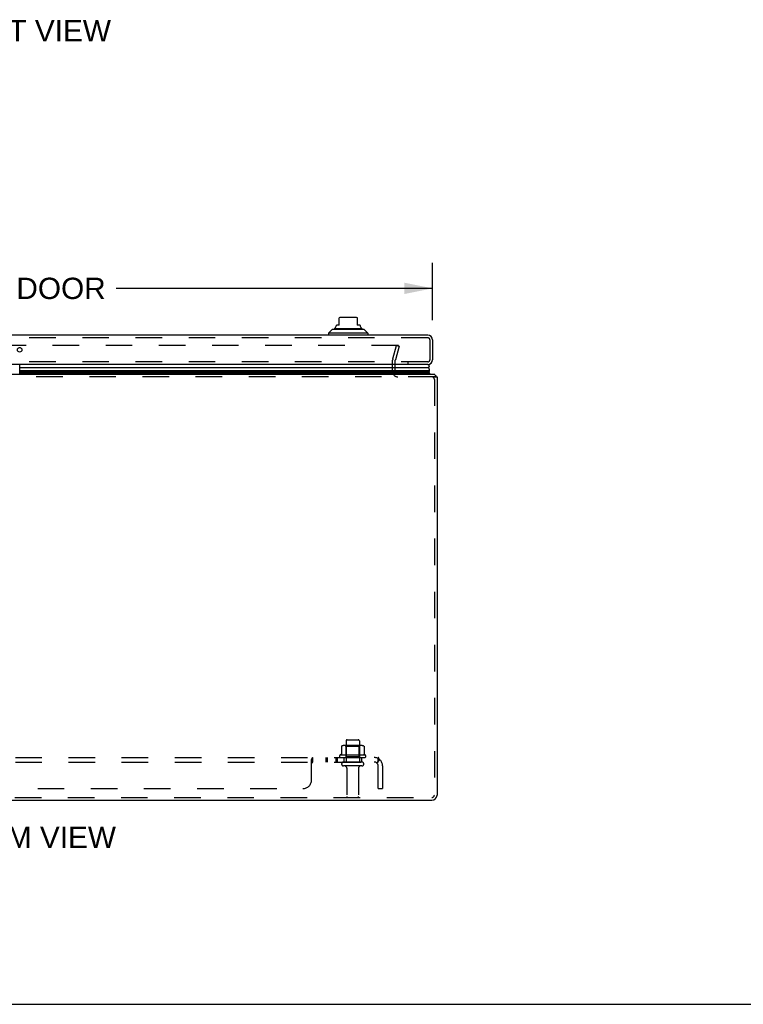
# Model space of a CAD drawing. Header units: inches. Extents: x 0 to 136, y 0 to 88.
# Tile 20 of 63: x 48 to 68, y 0 to 28. Entities that reach past the tile are written whole.
import ezdxf

# ---------------------------------------------------------------- set-up
doc = ezdxf.new("R2010")
doc.units = ezdxf.units.IN
doc.header["$LTSCALE"] = 7.48
doc.header["$MEASUREMENT"] = 0
doc.linetypes.add('HIDDEN', pattern=[0.2, 0.1, -0.1])
doc.layers.get('0').update_dxf_attribs({"linetype": 'CONTINUOUS'})
for name, color, linetype in [('DEFAULT_2', 8, 'HIDDEN'), ('DIMENSIONS', 7, 'CONTINUOUS'), ('DOOR_ASSEMBLY', 7, 'CONTINUOUS'), ('SUBPANEL', 7, 'CONTINUOUS')]:
    doc.layers.add(name, color=color, linetype=linetype)
doc.styles.get("Standard").update_dxf_attribs({"font": 'arial.ttf'})
doc.dimstyles.new('DIMSTYLE_1', dxfattribs={"dimtxt": 0.6, "dimasz": 0.8, "dimexe": 0.09, "dimexo": 0.07, "dimgap": 0.0375, "dimtad": 0, "dimtih": 1, "dimtoh": 1, "dimzin": 4, "dimdsep": 46, "dimtxsty": 'Standard', "dimblk": '_FILLED', "dimblk1": '_FILLED', "dimblk2": '_FILLED', "dimcen": 0.09, "dimadec": 3, "dimazin": 1, "dimtfac": 1, "dimtdec": 3, "dimtofl": 0, "dimtmove": 0, "dimatfit": 3, "dimldrblk": '_FILLED', "dimfxl": 0, "dimtolj": 1, "dimtzin": 4, "dimarcsym": 0})

# ---------------------------------------------------------------- blocks, each defined once
blk = doc.blocks.new('_FILLED')
at = {"color": 0, "linetype": 'ByBlock'}
blk.add_solid([(0, 0), (-1, 0.2), (-1, -0.2)], dxfattribs=at)
blk = doc.blocks.new('*D11')
at = {"layer": 'DIMENSIONS', "color": 2, "linetype": 'Continuous'}
for p, q in [((36.003, 19.275), (36.003, 20.889)), ((59.253, 19.275), (59.253, 20.889)), ((36.003, 20.169), (44.908, 20.169)), ((59.253, 20.169), (50.348, 20.169))]:
    blk.add_line(p, q, dxfattribs=at)
at = {"layer": 'DIMENSIONS', "color": 2, "linetype": 'Continuous', "xscale": 0.8, "yscale": 0.8, "zscale": 0.8, "rotation": 180}
blk.add_blockref('_FILLED', (36.003, 20.169), dxfattribs=at)
at = {"layer": 'DIMENSIONS', "color": 2, "linetype": 'Continuous', "xscale": 0.8, "yscale": 0.8, "zscale": 0.8}
blk.add_blockref('_FILLED', (59.253, 20.169), dxfattribs=at)
at = {"layer": 'DIMENSIONS', "color": 2, "linetype": 'Continuous', "insert": (47.628, 20.469), "char_height": 0.6, "width": 4.84015, "attachment_point": 2, "line_spacing_factor": 0.9}
blk.add_mtext('23.25 DOOR', dxfattribs=at)

msp = doc.modelspace()

# ---------------------------------------------------------------- linework, layer by layer
at = {"color": 3, "linetype": 'Continuous'}
for p, q in [((35.441, 17.751), (59.315, 17.751)), ((59.378, 17.676), (59.378, 5.896)), ((35.523, 5.751), (59.233, 5.751))]:
    msp.add_line(p, q, dxfattribs=at)
at = {"color": 7, "linetype": 'Continuous'}
for p, q in [((59.315, 17.676), (59.378, 17.676)), ((0, 0), (136, 0))]:
    msp.add_line(p, q, dxfattribs=at)
at = {"color": 3, "linetype": 'Continuous'}
for centre, start, end in [((59.233, 17.606), 28.8774, 55.5581), ((59.233, 5.896), 270, 360)]:
    msp.add_arc(centre, 0.145, start, end, dxfattribs=at)
at = {"layer": 'DEFAULT_2', "color": 8, "linetype": 'HIDDEN'}
for p, q in [((58.279, 18.563), (36.853, 18.563)), ((58.132, 18.179), (58.235, 18.563)), ((58.308, 18.544), (58.205, 18.16)), ((58.235, 18.563), (58.308, 18.544)), ((58.128, 17.821), (58.128, 18.149)), ((58.203, 17.821), (58.203, 18.149)), ((59.315, 17.676), (35.441, 17.676)), ((59.303, 17.606), (59.303, 5.896)), ((56.684, 7.266), (56.684, 7.047)), ((57.259, 7.287), (56.748, 7.287)), ((56.82, 7.267), (56.8, 7.287)), ((56.816, 7.421), (56.816, 6.826)), ((57.187, 7.267), (56.82, 7.267)), ((56.82, 6.971), (56.82, 7.267)), ((56.846, 7.451), (57.161, 7.451)), ((57.187, 7.267), (57.207, 7.287)), ((57.187, 6.971), (57.187, 7.267)), ((57.191, 7.421), (57.191, 6.826)), ((57.322, 7.266), (57.322, 7.047)), ((57.359, 7.021), (56.647, 7.021)), ((56.669, 6.951), (57.337, 6.951)), ((56.82, 6.971), (56.8, 6.951)), ((57.187, 6.971), (56.82, 6.971)), ((57.187, 6.971), (57.207, 6.951)), ((57.261, 6.826), (56.746, 6.826)), ((57.261, 6.716), (56.746, 6.716)), ((56.838, 6.653), (56.838, 5.856)), ((57.168, 6.653), (57.168, 5.856)), ((35.523, 5.826), (59.233, 5.826))]:
    msp.add_line(p, q, dxfattribs=at)
for points in [[(58.296, 18.553), (58.296, 18.554), (58.294, 18.556), (58.293, 18.557), (58.292, 18.558), (58.291, 18.56), (58.289, 18.561), (58.287, 18.561), (58.286, 18.562), (58.284, 18.563), (58.282, 18.563), (58.281, 18.563), (58.279, 18.563)], [(58.296, 18.553), (58.297, 18.551), (58.298, 18.55), (58.298, 18.548), (58.299, 18.546), (58.299, 18.545), (58.299, 18.544)], [(58.299, 18.544), (58.299, 18.543), (58.298, 18.541), (58.298, 18.539)], [(56.69, 7.275), (56.689, 7.274), (56.688, 7.273), (56.686, 7.272), (56.686, 7.27), (56.685, 7.269), (56.684, 7.267), (56.684, 7.266)], [(57.316, 7.275), (57.318, 7.274), (57.319, 7.273), (57.32, 7.272), (57.321, 7.27), (57.322, 7.269), (57.322, 7.267), (57.322, 7.266)], [(56.684, 7.047), (56.684, 7.046), (56.684, 7.045), (56.684, 7.044), (56.683, 7.043), (56.683, 7.042), (56.683, 7.042), (56.682, 7.041), (56.682, 7.041), (56.682, 7.041), (56.681, 7.04), (56.681, 7.04), (56.681, 7.04), (56.68, 7.039), (56.68, 7.039), (56.68, 7.039), (56.68, 7.039), (56.679, 7.039), (56.679, 7.039)], [(57.327, 7.039), (57.327, 7.039), (57.327, 7.039), (57.327, 7.039), (57.326, 7.039), (57.326, 7.039), (57.326, 7.04), (57.325, 7.04), (57.325, 7.04), (57.325, 7.041), (57.325, 7.041), (57.324, 7.041), (57.324, 7.042), (57.323, 7.042), (57.323, 7.043), (57.323, 7.044), (57.322, 7.045), (57.322, 7.046), (57.322, 7.047)]]:
    msp.add_lwpolyline(points, dxfattribs=at)
for centre, radius, start, end in [((58.243, 18.149), 0.115, 165, 180), ((58.243, 18.149), 0.04, 165, 180), ((58.273, 17.821), 0.145, 180, 270), ((58.273, 17.821), 0.07, 180, 270), ((59.233, 17.606), 0.07, 0, 90), ((56.748, 7.146), 0.141, 90, 113.95), ((56.846, 7.421), 0.03, 90, 180), ((57.161, 7.421), 0.03, 0, 90), ((57.259, 7.146), 0.141, 66.05, 90), ((56.669, 6.989), 0.0384, 124.4497, 270), ((57.003, 6.421), 0.698, 117.6814, 120.6631), ((57.003, 6.421), 0.698, 59.3369, 62.3186), ((57.337, 6.989), 0.0384, 270, 55.5503), ((56.746, 6.771), 0.055, 90, 270), ((56.776, 6.653), 0.0625, 0, 90), ((57.231, 6.653), 0.0625, 90, 180), ((57.261, 6.771), 0.055, 270, 90), ((56.868, 5.856), 0.03, 180, 270), ((57.138, 5.856), 0.03, 270, 360), ((59.233, 5.896), 0.07, 270, 360)]:
    msp.add_arc(centre, radius, start, end, dxfattribs=at)
at = {"layer": 'DOOR_ASSEMBLY', "color": 7, "linetype": 'Continuous'}
for p, q in [((56.622, 19.133), (56.622, 19.343)), ((57.095, 19.35), (56.662, 19.35)), ((57.134, 19.343), (57.134, 19.133)), ((56.426, 19.007), (56.327, 18.909)), ((57.429, 18.909), (56.327, 18.909)), ((56.327, 18.909), (56.327, 18.85)), ((57.331, 19.007), (56.426, 19.007)), ((56.494, 19.035), (57.262, 19.035)), ((56.622, 19.133), (56.544, 19.133)), ((56.544, 19.12), (56.544, 19.133)), ((57.213, 19.133), (57.134, 19.133)), ((57.213, 19.12), (57.213, 19.133)), ((57.331, 19.007), (57.429, 18.909)), ((57.429, 18.909), (57.429, 18.85)), ((47.653, 18.495), (47.604, 18.495)), ((47.63, 17.751), (47.63, 18.025)), ((59.14, 17.933), (47.63, 17.933)), ((47.63, 17.858), (59.169, 17.858)), ((59.16, 17.814), (47.63, 17.814)), ((59.153, 17.801), (47.63, 17.801)), ((59.151, 17.792), (47.63, 17.792)), ((59.171, 17.78), (47.63, 17.78)), ((59.171, 17.78), (59.151, 17.792)), ((59.153, 17.801), (59.155, 17.804)), ((59.155, 17.804), (59.157, 17.807)), ((59.171, 17.78), (59.155, 17.751)), ((59.157, 17.807), (59.158, 17.811)), ((59.158, 17.811), (59.16, 17.814))]:
    msp.add_line(p, q, dxfattribs=at)
at = {"layer": 'DOOR_ASSEMBLY', "color": 3, "linetype": 'Continuous'}
for p, q in [((59.118, 18.85), (36.138, 18.85)), ((59.253, 18.715), (59.253, 18.16)), ((59.118, 18.025), (36.138, 18.025))]:
    msp.add_line(p, q, dxfattribs=at)
at = {"layer": 'DOOR_ASSEMBLY', "color": 8, "linetype": 'HIDDEN'}
for p, q in [((59.118, 18.775), (36.138, 18.775)), ((59.178, 18.715), (59.178, 18.16)), ((59.118, 18.1), (36.138, 18.1)), ((58.558, 18.1), (58.558, 18.025))]:
    msp.add_line(p, q, dxfattribs=at)
at = {"layer": 'DOOR_ASSEMBLY', "color": 7, "linetype": 'Continuous'}
msp.add_lwpolyline([(59.169, 17.858), (59.168, 17.864), (59.168, 17.871), (59.167, 17.877), (59.165, 17.883), (59.164, 17.89), (59.161, 17.896), (59.159, 17.903), (59.156, 17.909), (59.153, 17.915), (59.149, 17.921), (59.145, 17.927), (59.14, 17.933)], dxfattribs=at)
at = {"layer": 'DOOR_ASSEMBLY', "color": 3, "linetype": 'Continuous'}
msp.add_circle((47.628, 18.437), 0.0625, dxfattribs=at)
at = {"layer": 'DOOR_ASSEMBLY', "color": 7, "linetype": 'Continuous'}
for centre, radius, start, end in [((56.662, 19.232), 0.118, 90, 109.4785), ((57.095, 19.232), 0.118, 70.5253, 90), ((56.514, 18.986), 0.0492, 90, 153.8851), ((56.514, 19.035), 0.0197, 120, 180.1146), ((56.465, 19.12), 0.0787, 300, 360), ((57.292, 19.12), 0.0787, 180, 240), ((57.242, 18.986), 0.0492, 26.1149, 90), ((57.242, 19.035), 0.0197, 359.8854, 60), ((59.113, 17.975), 0.05, 302.6718, 85.0891), ((59.123, 17.804), 0.03, 336.2022, 353.588), ((59.113, 17.846), 0.0569, 325.4331, 11.2885)]:
    msp.add_arc(centre, radius, start, end, dxfattribs=at)
at = {"layer": 'DOOR_ASSEMBLY', "color": 3, "linetype": 'Continuous'}
for centre, start, end in [((59.118, 18.715), 0, 90), ((59.118, 18.16), 270, 360)]:
    msp.add_arc(centre, 0.135, start, end, dxfattribs=at)
at = {"layer": 'DOOR_ASSEMBLY', "color": 8, "linetype": 'HIDDEN'}
for centre, start, end in [((59.118, 18.715), 0, 90), ((59.118, 18.16), 270, 360)]:
    msp.add_arc(centre, 0.06, start, end, dxfattribs=at)
at = {"layer": 'DOOR_ASSEMBLY', "color": 7, "linetype": 'Continuous'}
msp.add_ellipse((58.904, 17.857), major_axis=(-0.265, 0), ratio=0.632157, start_param=9.078677, end_param=9.164333, dxfattribs=at)
at = {"layer": 'SUBPANEL', "color": 8, "linetype": 'HIDDEN'}
for p, q in [((37.035, 6.951), (57.722, 6.951)), ((55.87, 6.942), (55.871, 6.944)), ((55.881, 6.951), (55.882, 6.951)), ((55.882, 6.826), (55.882, 6.951)), ((56.244, 6.951), (56.244, 6.826)), ((56.283, 6.951), (56.283, 6.826)), ((56.525, 6.951), (56.525, 6.826)), ((56.564, 6.951), (56.564, 6.826)), ((56.753, 6.951), (56.753, 6.826)), ((57.253, 6.951), (57.253, 6.826)), ((57.722, 6.826), (57.722, 6.951)), ((37.035, 6.826), (57.722, 6.826)), ((55.847, 6.897), (55.848, 6.898)), ((55.847, 6.326), (55.847, 6.897)), ((55.855, 6.801), (55.857, 6.801)), ((55.874, 6.821), (55.875, 6.822)), ((57.761, 6.897), (57.681, 6.8)), ((57.722, 6.076), (57.722, 6.714)), ((57.847, 6.714), (57.847, 6.076)), ((39.16, 6.076), (55.597, 6.076)), ((57.722, 6.076), (57.847, 6.076))]:
    msp.add_line(p, q, dxfattribs=at)
for points in [[(55.864, 6.932), (55.865, 6.934), (55.867, 6.937), (55.868, 6.939), (55.87, 6.942)], [(55.871, 6.944), (55.873, 6.946), (55.874, 6.948), (55.876, 6.949), (55.877, 6.95), (55.879, 6.95), (55.88, 6.951), (55.881, 6.951), (55.882, 6.951)], [(57.742, 6.929), (57.741, 6.932), (57.739, 6.934), (57.738, 6.937), (57.737, 6.939), (57.735, 6.942), (57.734, 6.944), (57.732, 6.946), (57.73, 6.948), (57.729, 6.949), (57.727, 6.95), (57.726, 6.95), (57.724, 6.951), (57.723, 6.951), (57.722, 6.951)], [(55.847, 6.8), (55.849, 6.8), (55.85, 6.8), (55.851, 6.8), (55.853, 6.8), (55.854, 6.8), (55.855, 6.801), (55.857, 6.801), (55.858, 6.802), (55.859, 6.803), (55.861, 6.804), (55.862, 6.805), (55.863, 6.806)], [(55.847, 6.8), (55.849, 6.8), (55.85, 6.8), (55.851, 6.8), (55.853, 6.8)], [(55.848, 6.898), (55.85, 6.9), (55.851, 6.902), (55.852, 6.905), (55.854, 6.907), (55.855, 6.91), (55.856, 6.913), (55.857, 6.916), (55.86, 6.923)], [(55.852, 6.905), (55.854, 6.907), (55.855, 6.91)], [(55.858, 6.802), (55.859, 6.803), (55.861, 6.804)], [(55.86, 6.923), (55.861, 6.926), (55.863, 6.929), (55.864, 6.932)], [(55.862, 6.805), (55.863, 6.806), (55.864, 6.808), (55.865, 6.809), (55.867, 6.811), (55.868, 6.813)], [(55.868, 6.813), (55.87, 6.816), (55.871, 6.818), (55.873, 6.819)], [(55.873, 6.819), (55.874, 6.821), (55.875, 6.822), (55.876, 6.824), (55.878, 6.824), (55.879, 6.825), (55.88, 6.826), (55.881, 6.826), (55.882, 6.826)], [(55.88, 6.826), (55.881, 6.826), (55.882, 6.826)], [(57.681, 6.8), (57.682, 6.8), (57.682, 6.8), (57.683, 6.8), (57.684, 6.8), (57.685, 6.8), (57.685, 6.801), (57.686, 6.801), (57.688, 6.802), (57.689, 6.803), (57.69, 6.804), (57.692, 6.805), (57.693, 6.806), (57.695, 6.808)], [(57.695, 6.808), (57.7, 6.813), (57.702, 6.814), (57.704, 6.816), (57.706, 6.818), (57.708, 6.819), (57.71, 6.821), (57.712, 6.822), (57.714, 6.824), (57.716, 6.824), (57.718, 6.825), (57.719, 6.826), (57.721, 6.826), (57.722, 6.826)], [(57.722, 6.886), (57.722, 6.886), (57.722, 6.886), (57.722, 6.885), (57.722, 6.885), (57.722, 6.885), (57.722, 6.884), (57.722, 6.884), (57.722, 6.883), (57.722, 6.883), (57.722, 6.882), (57.722, 6.882), (57.721, 6.881), (57.721, 6.881), (57.721, 6.88), (57.721, 6.879), (57.721, 6.879), (57.721, 6.878), (57.721, 6.877), (57.721, 6.877), (57.72, 6.876), (57.72, 6.875), (57.72, 6.875), (57.72, 6.874), (57.72, 6.873), (57.72, 6.873), (57.72, 6.872), (57.719, 6.871), (57.719, 6.87), (57.719, 6.87), (57.719, 6.869), (57.719, 6.868), (57.718, 6.867), (57.718, 6.867), (57.718, 6.866), (57.718, 6.865), (57.717, 6.864), (57.717, 6.863), (57.717, 6.862), (57.717, 6.862), (57.716, 6.861), (57.716, 6.86), (57.716, 6.859), (57.716, 6.858), (57.715, 6.857), (57.715, 6.857), (57.715, 6.856), (57.714, 6.855), (57.714, 6.854), (57.714, 6.853), (57.713, 6.852), (57.713, 6.851), (57.713, 6.85), (57.712, 6.849), (57.712, 6.848), (57.712, 6.847), (57.711, 6.846), (57.711, 6.845), (57.71, 6.844), (57.71, 6.844), (57.71, 6.843), (57.709, 6.842), (57.709, 6.841), (57.709, 6.84), (57.708, 6.839), (57.708, 6.838), (57.707, 6.838), (57.707, 6.837), (57.707, 6.836), (57.706, 6.835), (57.706, 6.835), (57.706, 6.834), (57.705, 6.833), (57.705, 6.832), (57.705, 6.832), (57.704, 6.831), (57.704, 6.83), (57.704, 6.83), (57.703, 6.829), (57.703, 6.828), (57.703, 6.828), (57.702, 6.827), (57.702, 6.827), (57.702, 6.826), (57.701, 6.825), (57.701, 6.825), (57.701, 6.824), (57.7, 6.824), (57.7, 6.824), (57.7, 6.823), (57.7, 6.823), (57.699, 6.822), (57.699, 6.822), (57.699, 6.822)], [(57.699, 6.822), (57.699, 6.822), (57.699, 6.822), (57.699, 6.822), (57.699, 6.822), (57.699, 6.822), (57.699, 6.822), (57.7, 6.823), (57.7, 6.823), (57.7, 6.823), (57.7, 6.823), (57.701, 6.824), (57.701, 6.824), (57.701, 6.825), (57.701, 6.825), (57.702, 6.825)], [(57.722, 6.883), (57.722, 6.883), (57.722, 6.883), (57.722, 6.884), (57.722, 6.884), (57.722, 6.885), (57.722, 6.885), (57.722, 6.885), (57.722, 6.885), (57.722, 6.886), (57.722, 6.886)], [(57.761, 6.897), (57.759, 6.898), (57.757, 6.9), (57.755, 6.902), (57.754, 6.905), (57.752, 6.907), (57.751, 6.91), (57.749, 6.913), (57.748, 6.916), (57.746, 6.919), (57.745, 6.923), (57.742, 6.929)]]:
    msp.add_lwpolyline(points, dxfattribs=at)
for centre, radius, start, end in [((57.61, 6.714), 0.237, 0, 90), ((57.61, 6.714), 0.112, 0, 90), ((55.597, 6.326), 0.25, 270, 360)]:
    msp.add_arc(centre, radius, start, end, dxfattribs=at)

# ---------------------------------------------------------------- texts
at = {"layer": 'DIMENSIONS', "color": 2, "linetype": 'Continuous', "char_height": 0.6, "attachment_point": 2, "line_spacing_factor": 0.9}
for s, insert, width in [('FRONT VIEW', (47.568, 27.727), 5.25056), ('BOTTOM VIEW', (47.36, 5.007), 5.94647)]:
    msp.add_mtext(s, dxfattribs=dict(at, insert=insert, width=width))

# ---------------------------------------------------------------- dimensions: what is measured, and where the dimension line sits
at = {"layer": 'DIMENSIONS', "color": 2, "linetype": 'Continuous'}
dim = msp.add_linear_dim(base=(59.253, 20.169), p1=(36.003, 19.205), p2=(59.253, 19.205), text='<> DOOR', dimstyle='DIMSTYLE_1', dxfattribs=at)
dim.commit()
dim.dimension.update_dxf_attribs({"geometry": '*D11', "text_midpoint": (47.628, 20.169), "dimtype": 160})

doc.saveas('drawing.dxf')
